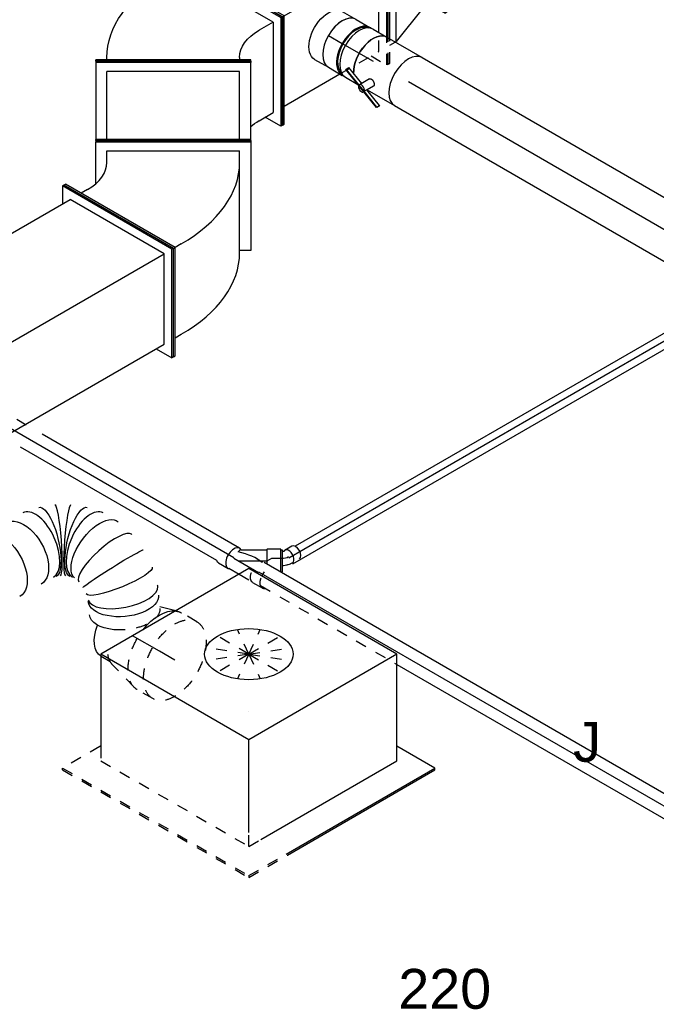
# Model space of a CAD drawing. Extents: x -257677 to 221252, y -185516 to 120782.
# Tile 134 of 171: x -56491 to -55052, y -16595 to -14371. Entities that reach past the tile are written whole.
import ezdxf
from ezdxf.enums import TextEntityAlignment as Align
from ezdxf.lldxf.tags import DXFTag

# ---------------------------------------------------------------- set-up
doc = ezdxf.new("R2010")
doc.units = 0
doc.header["$LTSCALE"] = 50
doc.linetypes.add('STREEPJES', pattern=[0.1, 0.05, -0.05])
doc.layers.get('0').update_dxf_attribs({"linetype": 'CONTINUOUS'})
for name, color, linetype in [('WL524---_D', 153, 'CONTINUOUS'), ('WL524---_HARTLIJN', 8, 'CONTINUOUS'), ('WL570---_RETOUR', 112, 'CONTINUOUS'), ('WL570---_TOEVOER', 3, 'CONTINUOUS'), ('WL570---_TOEVOER_HL', 8, 'CONTINUOUS'), ('WL570---_TOEVOER_RST', 2, 'CONTINUOUS'), ('WL570---_TOEVOER_RST_HL', 1, 'CONTINUOUS'), ('WM570---_RETOUR_PR', 1, 'CONTINUOUS'), ('WM570---_TOEVOER_PR', 1, 'CONTINUOUS'), ('WM570---_TOEVOER_RST_PR', 1, 'CONTINUOUS')]:
    doc.layers.add(name, color=color, linetype=linetype)
doc.styles.add('BURO-018', font='ARIAL.TTF', dxfattribs={"height": 63})
tags = doc.linetypes.add('CENTER2', pattern=[28.575, 19.05, -3.175, 3.175, -3.175]).pattern_tags.tags
tags[10:11] = [DXFTag(74, 4), DXFTag(75, 0), DXFTag(340, '0'), DXFTag(46, 1.0), DXFTag(50, 0.0), DXFTag(44, 0.0), DXFTag(45, 0.0)]
tags[8:9] = [DXFTag(74, 4), DXFTag(75, 0), DXFTag(340, '0'), DXFTag(46, 1.0), DXFTag(50, 0.0), DXFTag(44, 0.0), DXFTag(45, 0.0)]
tags[6:7] = [DXFTag(74, 4), DXFTag(75, 0), DXFTag(340, '0'), DXFTag(46, 1.0), DXFTag(50, 0.0), DXFTag(44, 0.0), DXFTag(45, 0.0)]
tags[4:5] = [DXFTag(74, 4), DXFTag(75, 0), DXFTag(340, '0'), DXFTag(46, 1.0), DXFTag(50, 0.0), DXFTag(44, 0.0), DXFTag(45, 0.0)]

# ---------------------------------------------------------------- blocks, each defined once
blk = doc.blocks.new('*U1396')
at = {"color": 0, "ltscale": 10}
for p, q in [((0, 25, -4621.1), (1539.6, 25, -4621.1)), ((375, -25, -4621.1), (1539.6, -25, -4621.1))]:
    blk.add_line(p, q, dxfattribs=at)
at = {"color": 8, "linetype": 'STREEPJES', "ltscale": 10}
blk.add_line((19.3, -25, -4621.1), (375, -25, -4621.1), dxfattribs=at)
at = {"layer": 'WL524---_HARTLIJN', "linetype": 'CENTER2'}
blk.add_line((0, 0, -4621.1), (1568.7, 0, -4621.1), dxfattribs=at)
at = {"layer": 'WL524---_D', "color": 1, "style": 'BURO-018'}
blk.add_attdef('POSNR', text='', height=90, dxfattribs=at).set_placement((0, 0), align=Align.MIDDLE)
blk = doc.blocks.new('*U1408')
at = {"color": 0, "ltscale": 10}
for p, q in [((14.2, 27.6, -4586.2), (-1.3, 18.6, -4586.2)), ((-7.5, 16, -4586.2), (-4.4, 16.5, -4586.2)), ((-4.4, 16.5, -4586.2), (-2.2, 17.2, -4586.2)), ((-2.2, 17.2, -4586.2), (-1.5, 17.6, -4586.2)), ((-7.9, -16, -4586.2), (-5.1, -16, -4586.2)), ((-5, -16, -4586.2), (3, -14.8, -4586.2)), ((3.3, -14.7, -4586.2), (3, -14.8, -4586.2)), ((3.3, -14.7, -4586.2), (10.7, -12.2, -4586.2)), ((10.7, -12.2, -4586.2), (11.4, -11.9, -4586.2)), ((11.4, -11.9, -4586.2), (14.5, -10.1, -4586.2))]:
    blk.add_line(p, q, dxfattribs=at)
for centre, start_param, end_param in [((22.6, 13.1, -4586.2), 3.141593, 6.283185), ((7.1, 4.1, -4586.2), 2.831748, 6.545703)]:
    blk.add_ellipse(centre, major_axis=(-8.4, 14.5), ratio=0.57735, start_param=start_param, end_param=end_param, dxfattribs=at)
at = {"layer": 'WL524---_HARTLIJN', "linetype": 'CENTER2'}
blk.add_line((-31, 0, -4586.2), (-9.2, 0, -4586.2), dxfattribs=at)
blk.add_ellipse((-9.2, 12.8, -4586.2), major_axis=(22.2, 0), ratio=0.57735, start_param=4.712389, end_param=5.497787, dxfattribs=at)
at = {"layer": 'WL524---_D', "color": 1, "style": 'BURO-018'}
blk.add_attdef('POSNR', text='', height=90, dxfattribs=at).set_placement((0, 0), align=Align.MIDDLE)
blk = doc.blocks.new('*U1409')
at = {"color": 0, "ltscale": 10}
for p, q in [((31, 25, -4582.2), (34.1, 25, -4582.2)), ((34.1, 25, -4582.2), (34.1, -25, -4582.2)), ((31.6, -25, -4582.2), (34.1, -25, -4582.2))]:
    blk.add_line(p, q, dxfattribs=at)
at = {"layer": 'WL524---_HARTLIJN', "linetype": 'CENTER2'}
blk.add_line((0, 0, -4582.2), (11, 5.7, -4582.2), dxfattribs=at)
at = {"layer": 'WL524---_D', "color": 1, "style": 'BURO-018'}
blk.add_attdef('POSNR', text='', height=90, dxfattribs=at).set_placement((0, 0), align=Align.MIDDLE)
blk = doc.blocks.new('*U1410')
at = {"color": 0, "ltscale": 10}
for p, q in [((70, 70.7, -4582.2), (43.2, 55.2, -4582.2)), ((95.5, 26.6, -4582.2), (70, 70.7, -4582.2)), ((-7.3, 24.6, -4582.2), (42.7, 53.5, -4582.2)), ((43.2, 55.2, -4582.2), (42.7, 53.5, -4582.2)), ((59.7, 26.6, -4582.2), (43.2, 55.2, -4582.2)), ((-10.4, 25, -4582.2), (-6.7, 25, -4582.2)), ((34.8, 25, -4582.2), (48.5, 25, -4582.2)), ((-36.7, -26.3, -4582.2), (-11.4, -26.3, -4582.2)), ((-10.4, -25, -4582.2), (16.9, -25, -4582.2))]:
    blk.add_line(p, q, dxfattribs=at)
at = {"color": 8, "linetype": 'STREEPJES', "ltscale": 10}
for p, q in [((42.4, -18.6, -4582.2), (41.8, -17.7, -4582.2)), ((16.9, -25, -4582.2), (48.5, -25, -4582.2)), ((78.4, -26.3, -4582.2), (53.1, -26.3, -4582.2))]:
    blk.add_line(p, q, dxfattribs=at)
at = {"color": 0, "ltscale": 10}
for centre, major_axis, ratio, start_param, end_param in [((-11.4, 0, -4582.2), (0, -26.2), 0.57735, 2.831748, 6.59303), ((0, 0, -4582.2), (60.1, 16.1), 0.317837, 0.593353, 1.655756), ((0, 0, -4582.2), (6.7, -24.9), 0.317837, 3.226552, 3.842032), ((-36.7, 0, -4582.2), (0, -26.2), 0.57735, 5.808698, 6.283185)]:
    blk.add_ellipse(centre, major_axis=major_axis, ratio=ratio, start_param=start_param, end_param=end_param, dxfattribs=at)
at = {"color": 0, "ltscale": 10, "extrusion": (-9.71445e-17, 7.21111e-17, -1)}
blk.add_ellipse((78.4, 0, -4582.2), major_axis=(0, -26.2), ratio=0.57735, start_param=1.442012, end_param=1.882885, dxfattribs=at)
at = {"color": 8, "linetype": 'STREEPJES', "ltscale": 10, "extrusion": (-9.71445e-17, 7.21111e-17, -1)}
for centre, start_param, end_param in [((53.1, 0, -4582.2), 0, 1.442012), ((78.4, 0, -4582.2), 0, 1.442012), ((78.4, 0, -4582.2), 5.808698, 6.280044)]:
    blk.add_ellipse(centre, major_axis=(0, -26.2), ratio=0.57735, start_param=start_param, end_param=end_param, dxfattribs=at)
at = {"layer": 'WL524---_HARTLIJN', "linetype": 'CENTER2'}
for p, q in [((0, 0, -4582.2), (56.3, 32.5, -4582.2)), ((-11.4, 0, -4582.2), (53.1, 0, -4582.2))]:
    blk.add_line(p, q, dxfattribs=at)
at = {"layer": 'WL524---_D', "color": 1, "style": 'BURO-018'}
blk.add_attdef('POSNR', text='', height=90, dxfattribs=at).set_placement((0, 0), align=Align.MIDDLE)
blk = doc.blocks.new('*U1411')
at = {"color": 0, "ltscale": 10}
for p, q in [((20.7, 25, -2988.9), (1192.5, 25, -2988.9)), ((1729.2, 25, -2988.9), (2243.8, 25, -2988.9)), ((20.7, -25, -2988.9), (314.9, -25, -2988.9)), ((725.7, -25, -2988.9), (1163.6, -25, -2988.9)), ((1700.3, -25, -2988.9), (2212.5, -25, -2988.9))]:
    blk.add_line(p, q, dxfattribs=at)
at = {"color": 8, "linetype": 'STREEPJES', "ltscale": 10}
for p, q in [((1212.5, 25, -2988.9), (1709.2, 25, -2988.9)), ((314.9, -25, -2988.9), (725.7, -25, -2988.9)), ((1183.6, -25, -2988.9), (1680.3, -25, -2988.9))]:
    blk.add_line(p, q, dxfattribs=at)
at = {"layer": 'WL524---_HARTLIJN', "linetype": 'CENTER2'}
blk.add_line((0, 0, -2988.9), (2243.8, 0, -2988.9), dxfattribs=at)
at = {"layer": 'WL524---_D', "color": 1, "style": 'BURO-018'}
blk.add_attdef('POSNR', text='', height=90, dxfattribs=at).set_placement((0, 0), align=Align.MIDDLE)
blk = doc.blocks.new('*U1412')
at = {"color": 8, "linetype": 'STREEPJES', "ltscale": 10}
for p, q in [((15, 16, -3487.6), (262.2, 16, -3487.6)), ((15, -16, -3487.6), (280.7, -16, -3487.6))]:
    blk.add_line(p, q, dxfattribs=at)
at = {"color": 0, "ltscale": 10}
for p, q in [((262.2, 16, -3487.6), (1541.7, 16, -3487.6)), ((280.7, -16, -3487.6), (1515.5, -16, -3487.6))]:
    blk.add_line(p, q, dxfattribs=at)
at = {"layer": 'WL524---_HARTLIJN', "linetype": 'CENTER2'}
blk.add_line((0, 0, -3487.6), (1541.7, 0, -3487.6), dxfattribs=at)
at = {"layer": 'WL524---_D', "color": 1, "style": 'BURO-018'}
blk.add_attdef('POSNR', text='', height=90, dxfattribs=at).set_placement((0, 0), align=Align.MIDDLE)
blk = doc.blocks.new('*U1428')
at = {"color": 0, "ltscale": 10}
for p, q in [((-10.2, 229.8, -5674.9), (-6.1, 229.8, -5674.9)), ((132.7, -17.7, -5674.9), (-10.2, 229.8, -5674.9)), ((136.8, -17.7, -5674.9), (-6.1, 229.8, -5674.9)), ((2356.9, 229.8, -5674.9), (2336.5, 194.5, -5674.9)), ((2361, 229.8, -5674.9), (2356.9, 229.8, -5674.9)), ((2499.8, -17.7, -5674.9), (2356.9, 229.8, -5674.9)), ((2503.9, -17.7, -5674.9), (2361, 229.8, -5674.9)), ((14.3, 194.5, -5674.9), (2356.9, 194.5, -5674.9)), ((2479.4, -17.7, -5674.9), (2356.9, 194.5, -5674.9)), ((12.1, -226.5, -5674.9), (132.7, -17.7, -5674.9)), ((16.2, -226.5, -5674.9), (136.8, -17.7, -5674.9)), ((132.7, -17.7, -5674.9), (136.8, -17.7, -5674.9)), ((136.8, -17.7, -5674.9), (2479.4, -17.7, -5674.9)), ((2377.3, -194.5, -5674.9), (2479.4, -17.7, -5674.9)), ((2377.3, -229.8, -5674.9), (2499.8, -17.7, -5674.9)), ((2381.4, -229.8, -5674.9), (2503.9, -17.7, -5674.9)), ((2503.9, -17.7, -5674.9), (2499.8, -17.7, -5674.9)), ((34.7, -194.5, -5674.9), (2377.3, -194.5, -5674.9)), ((2356.9, -194.5, -5674.9), (2377.3, -229.8, -5674.9)), ((2381.4, -229.8, -5674.9), (2377.3, -229.8, -5674.9))]:
    blk.add_line(p, q, dxfattribs=at)
at = {"color": 8, "linetype": 'STREEPJES', "ltscale": 10}
for p, q in [((10.2, -229.8, -5674.9), (12.1, -226.5, -5674.9)), ((10.2, -229.8, -5674.9), (14.3, -229.8, -5674.9)), ((14.3, -229.8, -5674.9), (16.2, -226.5, -5674.9))]:
    blk.add_line(p, q, dxfattribs=at)
at = {"layer": 'WM570---_TOEVOER_PR', "color": 1, "style": 'BURO-018'}
blk.add_attdef('POSNR', text='', height=90, dxfattribs=at).set_placement((0, 0), align=Align.MIDDLE)
blk = doc.blocks.new('*U1449')
at = {"color": 0, "ltscale": 10}
for p, q in [((255.9, 59.4, -5025), (255.7, 59.5, -5025)), ((287.4, 41.2, -5025), (287.3, 41.3, -5025)), ((372.9, -85.7, -5025), (372.6, -84.6, -5025))]:
    blk.add_line(p, q, dxfattribs=at)
at = {"color": 0, "ltscale": 10, "extrusion": (-3.41963e-17, 8.3842e-17, -1)}
for centre, major_axis, ratio, start_param, end_param in [((0, 0, -5025), (0, 80), 0.57735, 0, 3.141593), ((28, 0, -5025), (0, 80), 0.57735, 0, 3.141593), ((83.9, 0, -5025), (0, 80), 0.57735, 0, 3.141593), ((139.8, 0, -5025), (0, 80), 0.57735, 0, 3.141593), ((199.2, -4.4, -5025), (22.6, 77), 0.313149, 6.256783, 9.398376), ((260.3, -39.7, -5025), (-55.4, -58.1), 0.313149, 0.026402, 3.167995), ((286, -75.3, -5025), (73.6, 32.2), 0.487542, 3.195954, 6.337547), ((297.7, -131.3, -5025), (80.2, 2.7), 0.043753, 3.145311, 6.286904), ((296.2, -161.2, -5025), (-79.5, 11.2), 0.194148, 3.124475, 6.266067), ((284.3, -200.8, -5025), (72.6, -33.5), 0.51243, 0, 3.141593), ((271.7, -228, -5025), (72.6, -33.5), 0.51243, 1.924499, 3.141593)]:
    blk.add_ellipse(centre, major_axis=major_axis, ratio=ratio, start_param=start_param, end_param=end_param, dxfattribs=at)
at = {"color": 0, "ltscale": 10}
for centre, major_axis, ratio, start_param, end_param in [((177.6, 0, -5025), (8.1, 79.9), 0.497511, 3.191932, 6.232846), ((177.6, 0, -5025), (8.1, 79.9), 0.497511, 6.232846, 6.333525), ((221.1, -12.9, -5025), (-34.7, -72.4), 0.106869, 0.008217, 3.133375), ((242, -25, -5025), (45.3, 66.2), 0.106869, 0.008217, 3.133366), ((274.9, -56.2, -5025), (65.1, 47), 0.497511, 0.050339, 3.091253), ((274.9, -56.2, -5025), (65.1, 47), 0.497511, 6.232846, 6.333525), ((294.2, -101.8, -5025), (-78.6, -16.7), 0.277829, 3.167143, 6.257634), ((289.7, -189.1, -5025), (76, -26), 0.415051, 3.184181, 6.240597), ((289.7, -189.1, -5025), (76, -26), 0.415051, 6.240597, 6.325773)]:
    blk.add_ellipse(centre, major_axis=major_axis, ratio=ratio, start_param=start_param, end_param=end_param, dxfattribs=at)
at = {"color": 8, "linetype": 'STREEPJES', "ltscale": 10, "extrusion": (-3.41963e-17, 8.3842e-17, -1)}
blk.add_ellipse((271.7, -228, -5025), major_axis=(72.6, -33.5), ratio=0.51243, start_param=0, end_param=1.924499, dxfattribs=at)
at = {"layer": 'WM570---_RETOUR_PR', "color": 1, "style": 'BURO-018'}
blk.add_attdef('POSNR', text='', height=90, dxfattribs=at).set_placement((0, 0), align=Align.MIDDLE)
blk = doc.blocks.new('*U1451')
at = {"color": 8, "linetype": 'STREEPJES', "ltscale": 10}
for p, q in [((-40.4, 100, -4926.9), (0, 100, -4926.9)), ((9.6, 98.6, -4926.9), (77.2, 78.9, -4926.9)), ((84, 76, -4926.9), (107.7, 76, -4926.9)), ((107.7, 76, -4926.9), (108.8, 76, -4926.9)), ((107.7, 76, -4926.9), (108.8, 76, -4926.9)), ((-40.4, -100, -4926.9), (0, -100, -4926.9)), ((9.6, -98.6, -4926.9), (13.5, -97.5, -4926.9))]:
    blk.add_line(p, q, dxfattribs=at)
at = {"color": 0, "ltscale": 10}
blk.add_line((13.5, -97.5, -4926.9), (49.2, -87.1, -4926.9), dxfattribs=at)
at = {"color": 8, "linetype": 'STREEPJES', "ltscale": 10, "extrusion": (-1.38778e-17, -8.01234e-18, -1)}
for centre, major_axis, start_param, end_param in [((-40.4, 0, -4926.9), (0, 100), 0, 6.280044), ((0, 0, -4926.9), (0, 100), 0, 1.810949), ((0, 0, -4926.9), (0, 100), 0, 1.810949), ((0, 0, -4926.9), (0, 100), 0, 1.810949), ((69.6, 0, -4926.9), (0, 80), 0.166759, 0.789148), ((69.6, 0, -4926.9), (0, 80), 0.166759, 0.789148), ((0, 0, -4926.9), (0, 100), 2.90144, 3.141593), ((0, 0, -4926.9), (0, 100), 2.90144, 3.141593), ((0, 0, -4926.9), (0, 100), 2.90144, 3.141593)]:
    blk.add_ellipse(centre, major_axis=major_axis, ratio=0.57735, start_param=start_param, end_param=end_param, dxfattribs=at)
at = {"color": 0, "ltscale": 10, "extrusion": (-1.38778e-17, -8.01234e-18, -1)}
for centre, major_axis, start_param, end_param in [((107.7, 0, -4926.9), (0, 76), 0.025636, 1.322221), ((107.7, 0, -4926.9), (0, 76), 0.025636, 1.322221), ((0, 0, -4926.9), (0, 100), 1.810949, 2.90144), ((0, 0, -4926.9), (0, 100), 1.810949, 2.90144), ((0, 0, -4926.9), (0, 100), 1.810949, 2.90144)]:
    blk.add_ellipse(centre, major_axis=major_axis, ratio=0.57735, start_param=start_param, end_param=end_param, dxfattribs=at)
at = {"layer": 'WL570---_TOEVOER_RST_HL', "linetype": 'CENTER2'}
for p, q in [((-40.4, 0, -4926.9), (0, 0, -4926.9)), ((0, 0, -4926.9), (69.6, 0, -4926.9))]:
    blk.add_line(p, q, dxfattribs=at)
blk.add_circle((69.6, 0, -4926.9), 0.075, dxfattribs=at)
at = {"layer": 'WM570---_TOEVOER_RST_PR', "color": 1, "style": 'BURO-018'}
blk.add_attdef('POSNR', text='', height=90, dxfattribs=at).set_placement((0, 0), align=Align.MIDDLE)
blk = doc.blocks.new('*U1557')
at = {"color": 0, "ltscale": 10}
for p, q in [((0, 62.5, -3393.5), (825.9, 62.5, -3393.5)), ((0, -62.5, -3393.5), (825.9, -62.5, -3393.5))]:
    blk.add_line(p, q, dxfattribs=at)
for start_param, end_param in [(3.141593, 6.283185), (0, 3.141593)]:
    blk.add_ellipse((825.9, 0, -3393.5), major_axis=(0, -62.5), ratio=0.57735, start_param=start_param, end_param=end_param, dxfattribs=at)
at = {"layer": 'WL570---_TOEVOER_HL', "linetype": 'CENTER2'}
blk.add_line((0, 0, -3393.5), (825.9, 0, -3393.5), dxfattribs=at)
at = {"layer": 'WM570---_TOEVOER_PR', "color": 1, "style": 'BURO-018'}
blk.add_attdef('POSNR', text='', height=90, dxfattribs=at).set_placement((0, 0), align=Align.MIDDLE)
blk = doc.blocks.new('*U1558')
at = {"color": 2, "ltscale": 10}
for p, q in [((-46.1, 62.5, -3360.9), (46.1, 62.5, -3360.9)), ((-89.7, -45.7, -3360.9), (-86.3, -39.8, -3360.9)), ((-43.4, -56.4, -3360.9), (-86.3, -39.8, -3360.9)), ((-33.2, -38.7, -3360.9), (-46.4, -61.6, -3360.9)), ((-89.8, -47, -3360.9), (-89.7, -45.7, -3360.9)), ((-29.8, -70.2, -3360.9), (-89.8, -47, -3360.9)), ((-30.6, -68.6, -3360.9), (-89.7, -45.7, -3360.9)), ((-26.3, -63.1, -3360.9), (-29.7, -69, -3360.9)), ((16.6, -79.7, -3360.9), (-26.3, -63.1, -3360.9)), ((-25.2, -62.5, -3360.9), (-25.7, -63.3, -3360.9)), ((-17.2, -48.6, -3360.9), (-25.2, -62.5, -3360.9)), ((-25.2, -62.5, -3360.9), (46.1, -62.5, -3360.9)), ((-29.7, -69, -3360.9), (-30.6, -68.6, -3360.9)), ((-29.7, -70.3, -3360.9), (-30.1, -71, -3360.9)), ((-29.7, -69, -3360.9), (-29.8, -70.2, -3360.9)), ((13.1, -86.9, -3360.9), (-29.8, -70.2, -3360.9)), ((13.2, -85.6, -3360.9), (-29.7, -69, -3360.9)), ((16.5, -81, -3360.9), (13.1, -86.9, -3360.9)), ((13.1, -86.9, -3360.9), (13.2, -85.6, -3360.9)), ((13.2, -85.6, -3360.9), (16.6, -79.7, -3360.9)), ((16.6, -79.7, -3360.9), (16.5, -81, -3360.9))]:
    blk.add_line(p, q, dxfattribs=at)
at = {"color": 2, "ltscale": 10, "extrusion": (1.23904e-16, 7.43708e-18, -1)}
for start_param, end_param in [(0.746544, 3.141593), (0.156399, 0.284343)]:
    blk.add_ellipse((-46.1, 0, -3360.9), major_axis=(0, -62.5), ratio=0.57735, start_param=start_param, end_param=end_param, dxfattribs=at)
at = {"color": 2, "ltscale": 10}
for centre, major_axis, start_param, end_param in [((46.1, 0, -3360.9), (0, -62.5), 3.141593, 6.283185), ((-38.3, -66.3, -3360.9), (-8.15, 4.7), 0, 3.141593), ((-38.3, -66.3, -3360.9), (-8.15, 4.7), 3.141593, 6.283185)]:
    blk.add_ellipse(centre, major_axis=major_axis, ratio=0.57735, start_param=start_param, end_param=end_param, dxfattribs=at)
blk.add_spline([(-33.2, -38.7, -3360.9), (-32.7, -38.3, -3360.9), (-32.2, -37.9, -3360.9), (-31.7, -37.6, -3360.9), (-31.1, -37.3, -3360.9), (-30.4, -37.2, -3360.9), (-29.6, -37.1, -3360.9), (-28.9, -37, -3360.9), (-28.1, -37.1, -3360.9), (-27.2, -37.2, -3360.9), (-26.4, -37.4, -3360.9), (-25.6, -37.7, -3360.9), (-24.7, -38.1, -3360.9), (-23.9, -38.5, -3360.9), (-23.1, -39, -3360.9), (-22.3, -39.5, -3360.9), (-21.5, -40.1, -3360.9), (-20.8, -40.7, -3360.9), (-20.1, -41.3, -3360.9), (-19.5, -42, -3360.9), (-18.9, -42.7, -3360.9), (-18.4, -43.3, -3360.9), (-17.9, -44, -3360.9), (-17.6, -44.7, -3360.9), (-17.3, -45.4, -3360.9), (-17.1, -46, -3360.9), (-16.9, -46.6, -3360.9), (-16.9, -47.2, -3360.9), (-16.9, -47.7, -3360.9), (-17, -48.2, -3360.9), (-17.2, -48.6, -3360.9)], degree=3, dxfattribs=at)
at = {"layer": 'WL570---_TOEVOER', "color": 1, "style": 'BURO-018'}
blk.add_attdef('I', text='', height=90, dxfattribs=at).set_placement((0, 0), align=Align.MIDDLE)
at = {"layer": 'WM570---_TOEVOER_PR', "color": 1, "style": 'BURO-018'}
blk.add_attdef('POSNR', text='', height=90, dxfattribs=at).set_placement((0, 0), align=Align.MIDDLE)
blk = doc.blocks.new('*U1559')
at = {"color": 0, "ltscale": 10}
for p, q in [((-40.3, 62.5, -3299.8), (-4.1, 62.5, -3299.8)), ((4.1, 62.5, -3299.8), (40.3, 62.5, -3299.8)), ((-40.3, -62.5, -3299.8), (-4.1, -62.5, -3299.8)), ((4.1, -62.5, -3299.8), (36.6, -62.5, -3299.8))]:
    blk.add_line(p, q, dxfattribs=at)
for centre, major_axis, start_param, end_param in [((-40.3, 0, -3299.8), (0, -62.5), 3.141593, 6.283185), ((-4.1, 0, -3299.8), (0, -62.5), 3.141593, 6.396565), ((-4.1, 0, -3299.8), (0, -59.4), 3.249496, 6.175282), ((4.1, 0, -3299.8), (0, -62.5), 3.141593, 6.283185), ((-4.1, 0, -3299.8), (0, -62.5), 3.028213, 3.138451), ((40.3, 0, -3299.8), (0, -62.5), 3.141593, 5.536641), ((40.3, 0, -3299.8), (0, -62.5), 5.998842, 6.126786)]:
    blk.add_ellipse(centre, major_axis=major_axis, ratio=0.57735, start_param=start_param, end_param=end_param, dxfattribs=at)
at = {"layer": 'WL570---_TOEVOER_HL', "linetype": 'CENTER2'}
blk.add_line((-40.3, 0, -3299.8), (40.3, 0, -3299.8), dxfattribs=at)
at = {"layer": 'WM570---_TOEVOER_PR', "color": 1, "style": 'BURO-018'}
blk.add_attdef('POSNR', text='', height=90, dxfattribs=at).set_placement((0, 0), align=Align.MIDDLE)
blk = doc.blocks.new('*U1560')
at = {"color": 0, "ltscale": 10}
for p, q in [((0, 62.5, -3245.9), (36.1, 62.5, -3245.9)), ((61, 59.4, -3245.9), (69.2, 59.4, -3245.9)), ((0, -62.5, -3245.9), (36.1, -62.5, -3245.9)), ((61, -59.4, -3245.9), (69.2, -59.4, -3245.9))]:
    blk.add_line(p, q, dxfattribs=at)
at = {"color": 0, "ltscale": 10, "extrusion": (1.38778e-17, -1.20185e-16, -1)}
blk.add_ellipse((0, 0, -3245.9), major_axis=(0, -62.5), ratio=0.57735, start_param=0, end_param=3.141593, dxfattribs=at)
at = {"color": 0, "ltscale": 10}
for centre, major_axis, start_param, end_param in [((36.1, 0, -3245.9), (0, -62.5), 3.141593, 6.283185), ((72.3, 0, -3245.9), (0, -59.4), 3.249496, 6.175282)]:
    blk.add_ellipse(centre, major_axis=major_axis, ratio=0.57735, start_param=start_param, end_param=end_param, dxfattribs=at)
at = {"layer": 'WL570---_TOEVOER_HL', "linetype": 'CENTER2'}
blk.add_line((0, 0, -3245.9), (36.1, 0, -3245.9), dxfattribs=at)
at = {"layer": 'WM570---_TOEVOER_PR', "color": 1, "style": 'BURO-018'}
blk.add_attdef('POSNR', text='', height=90, dxfattribs=at).set_placement((0, 0), align=Align.MIDDLE)
blk = doc.blocks.new('*U1561')
at = {"color": 0, "ltscale": 10}
for p, q in [((-10.2, 229.8, -3258.4), (-6.1, 229.8, -3258.4)), ((132.7, -17.7, -3258.4), (-10.2, 229.8, -3258.4)), ((136.8, -17.7, -3258.4), (-6.1, 229.8, -3258.4)), ((261.7, 229.8, -3258.4), (241.3, 194.5, -3258.4)), ((265.7, 229.8, -3258.4), (261.7, 229.8, -3258.4)), ((404.6, -17.7, -3258.4), (261.7, 229.8, -3258.4)), ((408.6, -17.7, -3258.4), (265.7, 229.8, -3258.4)), ((14.3, 194.5, -3258.4), (261.7, 194.5, -3258.4)), ((384.1, -17.7, -3258.4), (261.7, 194.5, -3258.4)), ((10.2, -229.8, -3258.4), (132.7, -17.7, -3258.4)), ((14.3, -229.8, -3258.4), (136.8, -17.7, -3258.4)), ((132.7, -17.7, -3258.4), (136.8, -17.7, -3258.4)), ((136.8, -17.7, -3258.4), (384.1, -17.7, -3258.4)), ((303.4, -157.5, -3258.4), (384.1, -17.7, -3258.4)), ((313.6, -175.2, -3258.4), (404.6, -17.7, -3258.4)), ((315.6, -178.8, -3258.4), (408.6, -17.7, -3258.4)), ((408.6, -17.7, -3258.4), (404.6, -17.7, -3258.4)), ((34.7, -194.5, -3258.4), (180.4, -194.5, -3258.4)), ((10.2, -229.8, -3258.4), (14.3, -229.8, -3258.4))]:
    blk.add_line(p, q, dxfattribs=at)
at = {"color": 8, "linetype": 'STREEPJES', "ltscale": 10}
for p, q in [((282.1, -194.5, -3258.4), (303.4, -157.5, -3258.4)), ((282.1, -229.8, -3258.4), (313.6, -175.2, -3258.4)), ((180.4, -194.5, -3258.4), (282.1, -194.5, -3258.4)), ((261.7, -194.5, -3258.4), (282.1, -229.8, -3258.4)), ((286.2, -229.8, -3258.4), (315.6, -178.8, -3258.4)), ((286.2, -229.8, -3258.4), (282.1, -229.8, -3258.4))]:
    blk.add_line(p, q, dxfattribs=at)
at = {"layer": 'WM570---_TOEVOER_PR', "color": 1, "style": 'BURO-018'}
blk.add_attdef('POSNR', text='', height=90, dxfattribs=at).set_placement((0, 0), align=Align.MIDDLE)
blk = doc.blocks.new('*U1562')
at = {"color": 0, "ltscale": 10}
for p, q in [((-51, 229.8, -3034.4), (-46.9, 229.8, -3034.4)), ((91.9, -17.7, -3034.4), (-51, 229.8, -3034.4)), ((95.9, -17.7, -3034.4), (-46.9, 229.8, -3034.4)), ((97.2, 229.8, -3034.4), (76.8, 194.5, -3034.4)), ((101.3, 229.8, -3034.4), (97.2, 229.8, -3034.4)), ((240.1, -17.7, -3034.4), (97.2, 229.8, -3034.4)), ((244.2, -17.7, -3034.4), (101.3, 229.8, -3034.4)), ((-10.2, 194.5, -3034.4), (-26.5, 194.5, -3034.4)), ((112.3, -17.7, -3034.4), (-10.2, 194.5, -3034.4)), ((-10.2, 194.5, -3034.4), (60.5, 194.5, -3034.4)), ((60.5, 194.5, -3034.4), (97.2, 194.5, -3034.4)), ((183, -17.7, -3034.4), (60.5, 194.5, -3034.4)), ((219.7, -17.7, -3034.4), (97.2, 194.5, -3034.4)), ((-1.1, -178.8, -3034.4), (91.9, -17.7, -3034.4)), ((0.9, -182.3, -3034.4), (95.9, -17.7, -3034.4)), ((10.2, -194.5, -3034.4), (112.3, -17.7, -3034.4)), ((91.9, -17.7, -3034.4), (95.9, -17.7, -3034.4)), ((112.3, -17.7, -3034.4), (95.9, -17.7, -3034.4)), ((101.3, -159.1, -3034.4), (183, -17.7, -3034.4)), ((183, -17.7, -3034.4), (112.3, -17.7, -3034.4)), ((138.1, -159.1, -3034.4), (219.7, -17.7, -3034.4)), ((138.1, -194.5, -3034.4), (240.1, -17.7, -3034.4)), ((142.2, -194.5, -3034.4), (244.2, -17.7, -3034.4)), ((183, -17.7, -3034.4), (219.7, -17.7, -3034.4)), ((244.2, -17.7, -3034.4), (240.1, -17.7, -3034.4)), ((101.3, -159.1, -3034.4), (10.2, -194.5, -3034.4)), ((138.1, -159.1, -3034.4), (101.3, -159.1, -3034.4)), ((117.7, -159.1, -3034.4), (138.1, -194.5, -3034.4)), ((7.9, -194.5, -3034.4), (10.2, -194.5, -3034.4)), ((142.2, -194.5, -3034.4), (138.1, -194.5, -3034.4))]:
    blk.add_line(p, q, dxfattribs=at)
at = {"color": 8, "linetype": 'STREEPJES', "ltscale": 10}
for p, q in [((-30.6, -229.8, -3034.4), (-1.1, -178.8, -3034.4)), ((-26.5, -229.8, -3034.4), (0.9, -182.3, -3034.4)), ((-6.1, -194.5, -3034.4), (7.9, -194.5, -3034.4)), ((-30.6, -229.8, -3034.4), (-26.5, -229.8, -3034.4))]:
    blk.add_line(p, q, dxfattribs=at)
at = {"layer": 'WM570---_TOEVOER_PR', "color": 1, "style": 'BURO-018'}
blk.add_attdef('POSNR', text='', height=90, dxfattribs=at).set_placement((0, 0), align=Align.MIDDLE)
blk = doc.blocks.new('*U1563')
at = {"color": 0, "ltscale": 10}
for p, q in [((-88.6, 196.6, -3897.6), (-41.5, 278.2, -3897.6)), ((-40, 280.7, -3897.6), (-41.5, 278.2, -3897.6)), ((-41.5, 278.2, -3897.6), (261.7, 103.2, -3897.6)), ((-40, 280.7, -3897.6), (263.1, 105.7, -3897.6)), ((-43, 225.5, -3897.6), (-30, 248, -3897.6)), ((-30, 248, -3897.6), (229.8, 98, -3897.6)), ((-152.5, 229.8, -3897.6), (-148.4, 229.8, -3897.6)), ((-9.6, -17.7, -3897.6), (-152.5, 229.8, -3897.6)), ((-5.5, -17.7, -3897.6), (-148.4, 229.8, -3897.6)), ((-111.7, 194.5, -3897.6), (-128, 194.5, -3897.6)), ((261.7, 103.2, -3897.6), (139.2, -108.9, -3897.6)), ((216.8, 75.5, -3897.6), (229.8, 98, -3897.6)), ((263.1, 105.7, -3897.6), (261.7, 103.2, -3897.6)), ((114.7, -101.3, -3897.6), (216.8, 75.5, -3897.6)), ((-132.1, -229.8, -3897.6), (-9.6, -17.7, -3897.6)), ((-128, -229.8, -3897.6), (-5.5, -17.7, -3897.6)), ((-9.6, -17.7, -3897.6), (-5.5, -17.7, -3897.6)), ((10.8, -17.7, -3897.6), (-5.5, -17.7, -3897.6)), ((139.2, -108.9, -3897.6), (117.5, -96.4, -3897.6)), ((-107.6, -194.5, -3897.6), (-91.3, -194.5, -3897.6)), ((-132.1, -229.8, -3897.6), (-128, -229.8, -3897.6))]:
    blk.add_line(p, q, dxfattribs=at)
for centre, major_axis in [((-172.9, 300.5, -3897.6), (129.9, -75)), ((-172.9, 300.5, -3897.6), (389.7, -225)), ((-275, 123.7, -3897.6), (389.7, -225))]:
    blk.add_ellipse(centre, major_axis=major_axis, ratio=0.57735, start_param=5.497787, end_param=6.283185, dxfattribs=at)
at = {"layer": 'WM570---_TOEVOER_PR', "color": 1, "style": 'BURO-018'}
blk.add_attdef('POSNR', text='', height=90, dxfattribs=at).set_placement((0, 0), align=Align.MIDDLE)
blk = doc.blocks.new('*U1564')
at = {"color": 0, "ltscale": 10}
for p, q in [((122.5, 175, -3755.3), (125.4, 175, -3755.3)), ((122.5, -175, -3755.3), (122.5, 175, -3755.3)), ((125.4, -175, -3755.3), (125.4, 175, -3755.3)), ((299.2, 175, -3755.3), (125.4, 175, -3755.3)), ((302, 175, -3755.3), (299.2, 175, -3755.3)), ((299.2, -175, -3755.3), (299.2, 175, -3755.3)), ((302, -175, -3755.3), (302, 175, -3755.3)), ((125.4, 150, -3755.3), (278.7, 150, -3755.3)), ((278.7, -150, -3755.3), (278.7, 150, -3755.3)), ((125.4, -150, -3755.3), (278.7, -150, -3755.3)), ((122.5, -175, -3755.3), (125.4, -175, -3755.3)), ((125.4, -175, -3755.3), (299.2, -175, -3755.3)), ((302, -175, -3755.3), (299.2, -175, -3755.3))]:
    blk.add_line(p, q, dxfattribs=at)
at = {"layer": 'WM570---_TOEVOER_PR', "color": 1, "style": 'BURO-018'}
blk.add_attdef('POSNR', text='', height=90, dxfattribs=at).set_placement((0, 0), align=Align.MIDDLE)
blk = doc.blocks.new('*U1565')
at = {"color": 0, "ltscale": 10}
for p, q in [((21.9, 175, -3359), (24.7, 175, -3359)), ((21.9, -175, -3359), (21.9, 175, -3359)), ((24.7, -175, -3359), (24.7, 175, -3359)), ((24.7, 150, -3359), (30.3, 150, -3359)), ((263, 4.1, -3359), (120.1, -243.4, -3359)), ((265.1, 0.5, -3359), (122.2, -247, -3359)), ((214, 18.2, -3359), (232.4, -13.6, -3359)), ((222.2, 4.1, -3359), (263, 4.1, -3359)), ((265.1, 0.5, -3359), (263, 4.1, -3359)), ((109.9, -225.8, -3359), (232.4, -13.6, -3359)), ((30.3, -150, -3359), (24.7, -150, -3359)), ((21.9, -175, -3359), (24.7, -175, -3359)), ((-112.6, -193.9, -3359), (-94.2, -225.8, -3359)), ((109.9, -225.8, -3359), (91.6, -193.9, -3359)), ((-124.8, -243.4, -3359), (-104.4, -208.1, -3359)), ((-122.8, -247, -3359), (-124.8, -243.4, -3359)), ((120.1, -243.4, -3359), (-124.8, -243.4, -3359)), ((109.9, -225.8, -3359), (-94.2, -225.8, -3359)), ((122.2, -247, -3359), (120.1, -243.4, -3359)), ((122.2, -247, -3359), (-122.8, -247, -3359))]:
    blk.add_line(p, q, dxfattribs=at)
at = {"color": 0, "ltscale": 10, "extrusion": (-1.65249e-32, -8.11156e-17, -1)}
for centre, major_axis, start_param in [((30.3, -300, -3359), (0, -450), 3.141593), ((30.3, -300, -3359), (0, -150), 3.141593), ((-173.8, -300, -3359), (0, -150), 3.727278)]:
    blk.add_ellipse(centre, major_axis=major_axis, ratio=0.57735, start_param=start_param, end_param=3.926991, dxfattribs=at)
at = {"layer": 'WM570---_TOEVOER_PR', "color": 1, "style": 'BURO-018'}
blk.add_attdef('POSNR', text='', height=90, dxfattribs=at).set_placement((0, 0), align=Align.MIDDLE)
blk = doc.blocks.new('*U1647')
at = {"color": 0, "ltscale": 10}
for p, q in [((-225.4, 278.6, -5079.1), (-330.3, 96.9, -5079.1)), ((160.8, 278.6, -5079.1), (-225.4, 278.6, -5079.1)), ((-32.3, -55.9, -5079.1), (-225.4, 278.6, -5079.1)), ((354, -55.9, -5079.1), (160.8, 278.6, -5079.1)), ((-329, 99, -5079.1), (-331.5, 99, -5079.1)), ((-137.2, -237.6, -5079.1), (-32.3, -55.9, -5079.1)), ((354, -55.9, -5079.1), (-32.3, -55.9, -5079.1)), ((233.5, -264.5, -5079.1), (354, -55.9, -5079.1)), ((300.1, -321.7, -5079.1), (250.3, -235.5, -5079.1)), ((-121.7, -264.5, -5079.1), (233.5, -264.5, -5079.1)), ((-88.6, -321.7, -5079.1), (300.1, -321.7, -5079.1)), ((-86.6, -325.3, -5079.1), (298, -325.3, -5079.1)), ((298, -325.3, -5079.1), (300.1, -321.7, -5079.1))]:
    blk.add_line(p, q, dxfattribs=at)
at = {"color": 8, "linetype": 'STREEPJES', "ltscale": 10}
for p, q in [((64.3, 111.4, -5079.1), (23.5, 182.1, -5079.1)), ((64.3, 111.4, -5079.1), (-11.9, 172.6, -5079.1)), ((64.3, 111.4, -5079.1), (69.8, 172.6, -5079.1)), ((64.3, 111.4, -5079.1), (-26.8, 146.7, -5079.1)), ((64.3, 111.4, -5079.1), (114.6, 146.7, -5079.1)), ((64.3, 111.4, -5079.1), (-17.4, 111.4, -5079.1)), ((64.3, 111.4, -5079.1), (14, 76, -5079.1)), ((64.3, 111.4, -5079.1), (58.8, 50.1, -5079.1)), ((64.3, 111.4, -5079.1), (105.1, 40.7, -5079.1)), ((64.3, 111.4, -5079.1), (140.5, 50.1, -5079.1)), ((64.3, 111.4, -5079.1), (155.4, 76, -5079.1)), ((64.3, 111.4, -5079.1), (145.9, 111.4, -5079.1)), ((-430.7, 95.5, -5079.1), (-428.7, 99, -5079.1)), ((-430.7, 95.5, -5079.1), (-187.8, -325.3, -5079.1)), ((-331.5, 99, -5079.1), (-428.7, 99, -5079.1)), ((-428.7, 99, -5079.1), (-185.8, -321.7, -5079.1)), ((-330.3, 96.9, -5079.1), (-345.8, 70, -5079.1)), ((-345.8, 70, -5079.1), (-152.7, -264.5, -5079.1)), ((-152.7, -264.5, -5079.1), (-137.2, -237.6, -5079.1)), ((-152.7, -264.5, -5079.1), (-121.7, -264.5, -5079.1)), ((-185.8, -321.7, -5079.1), (-187.8, -325.3, -5079.1)), ((-187.8, -325.3, -5079.1), (-86.6, -325.3, -5079.1)), ((-185.8, -321.7, -5079.1), (-88.6, -321.7, -5079.1))]:
    blk.add_line(p, q, dxfattribs=at)
at = {"color": 0, "ltscale": 10}
blk.add_ellipse((64.3, 111.4, -5079.1), major_axis=(86.6, -50), ratio=0.57735, dxfattribs=at)
at = {"layer": 'WL570---_TOEVOER_RST_HL', "linetype": 'CENTER2'}
blk.add_circle((0, 0, -5079.1), 0.075, dxfattribs=at)
at = {"layer": 'WL570---_TOEVOER_RST', "color": 1, "style": 'BURO-018'}
for tag in ['MC', 'Q']:
    blk.add_attdef(tag, text='', height=90, dxfattribs=at).set_placement((0, 0), align=Align.MIDDLE)
at = {"layer": 'WM570---_TOEVOER_RST_PR', "color": 1, "style": 'BURO-018'}
blk.add_attdef('POSNR', text='', height=90, dxfattribs=at).set_placement((0, 0), align=Align.MIDDLE)

msp = doc.modelspace()

# ---------------------------------------------------------------- block references
at = {"layer": 'WL524---_D'}
for name, p, rotation in [('*U1411', (-57949.67773, -14463.73565, 2988.86564), 329.9999999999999), ('*U1412', (-54547.35478, -14816.38399, 3487.5857), 210), ('*U1410', (-55996.61384, -15593.24277, 4582.18848), 329.9999999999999), ('*U1396', (-55950.6519, -15617.87375, 4621.0634), 329.9999999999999)]:
    msp.add_blockref(name, p, dxfattribs=dict(at, rotation=rotation))
for name, p in [('*U1408', (-55889.61384, -15587.5273, 4586.22993)), ('*U1409', (-55931.61384, -15593.24277, 4582.18848))]:
    msp.add_blockref(name, p, dxfattribs=at)
at = {"layer": 'WL570---_RETOUR', "rotation": 29.99999999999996}
msp.add_blockref('*U1449', (-56602.89458, -15646.27091, 5024.95371), dxfattribs=at)
at = {"layer": 'WL570---_TOEVOER'}
for name, p, rotation in [('*U1562', (-55746.12946, -14257.13193, 3034.43376), 29.99999999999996), ('*U1561', (-56020.4665, -14415.52049, 3258.42901), 29.99999999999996), ('*U1565', (-56143.6898, -14486.6635, 3359.04041), 90), ('*U1560', (-55792.93648, -14406.63046, 3245.85661), 329.9999999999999), ('*U1559', (-55726.822, -14444.80168, 3299.83886), 329.9999999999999), ('*U1558', (-55652.04546, -14487.97393, 3360.89365), 329.9999999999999), ('*U1564', (-56143.6898, -14766.84828, 3755.28153), 90), ('*U1557', (-55612.12928, -14511.01955, 3393.48508), 329.9999999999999), ('*U1563', (-56143.6898, -14867.45968, 3897.56755), 29.99999999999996), ('*U1428', (-58320.4215, -16124.19632, 5674.86154), 29.99999999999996)]:
    msp.add_blockref(name, p, dxfattribs=dict(at, rotation=rotation))
at = {"layer": 'WL570---_TOEVOER_RST'}
ref = msp.add_blockref('*U1647', (-55972.87583, -15932.54036, 5079.05956), dxfattribs=dict(at, rotation=29.99999999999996))
ref.add_attrib('Q', '220', dxfattribs={"color": 1, "height": 90, "style": 'BURO-018'}).set_placement((-55530.08192, -16559.69349), align=Align.MIDDLE)
ref.add_attrib('MC', 'J', dxfattribs={"color": 1, "height": 90, "style": 'BURO-018'}).set_placement((-55208.34833, -16002.43457), align=Align.MIDDLE)
at = {"layer": 'WL570---_TOEVOER_RST', "rotation": 150}
msp.add_blockref('*U1451', (-56175.10837, -15797.41018, 4926.92777), dxfattribs=at)

doc.saveas('drawing.dxf')
